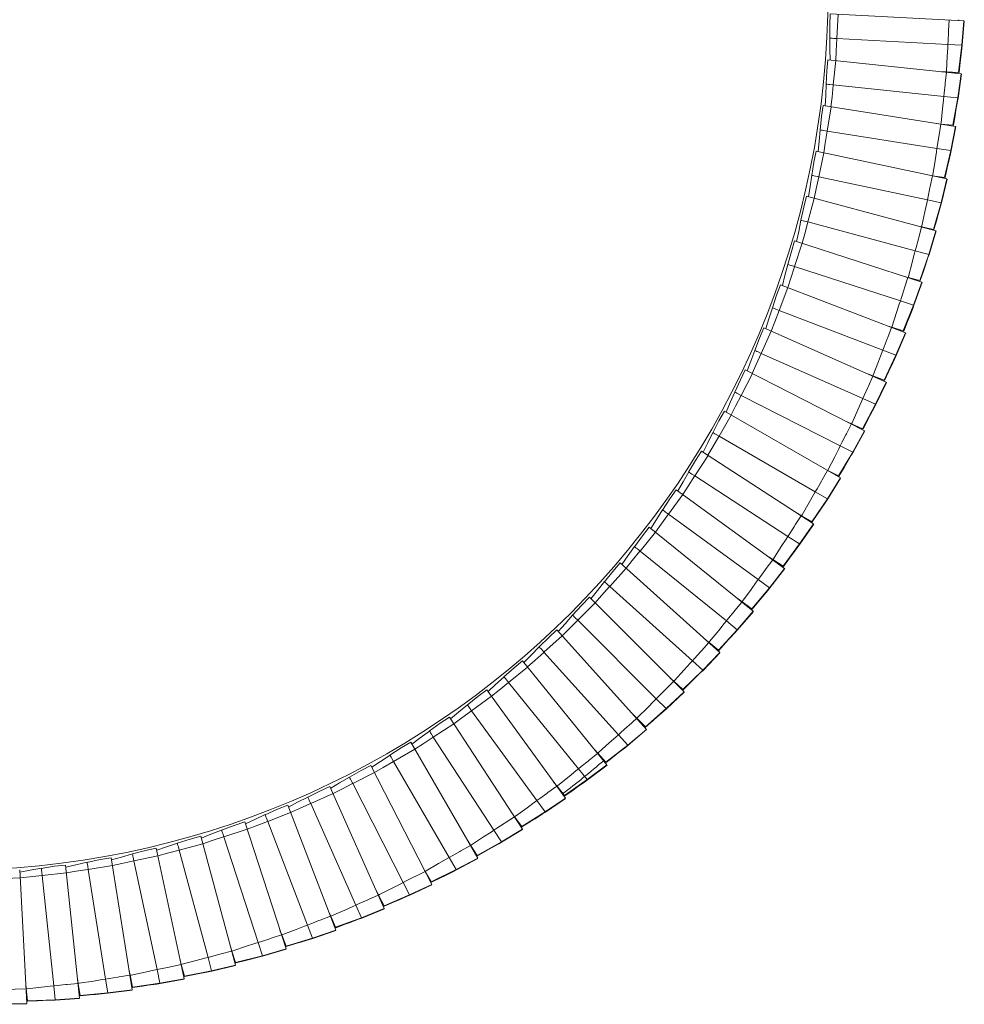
# Model space of a CAD drawing. Header units: millimetres. Extents: x -387 to 348, y -663 to 354.
# Tile 6 of 8: x -8 to 321, y -353 to -10. Entities that reach past the tile are written whole.
import ezdxf

# ---------------------------------------------------------------- set-up
doc = ezdxf.new("R2010")
doc.units = ezdxf.units.MM

msp = doc.modelspace()

# ---------------------------------------------------------------- linework, layer by layer
at = {"color": 7, "linetype": 'Continuous', "lineweight": 15}
for p, q in [((274.22, -7.57), (320.8, -10.01)), ((276.97, -7.72), (276.53, -16.24)), ((319.01, -9.92), (319.01, -9.66)), ((320.8, -10.01), (320.07, -18.52)), ((320.91, -10.02), (320.19, -18.52)), ((276.53, -16.24), (315.22, -18.26)), ((315.22, -18.26), (320.07, -18.52)), ((320.07, -18.52), (318.92, -28.11)), ((320.07, -18.52), (320.19, -18.52)), ((273.4, -23.63), (319.79, -28.51)), ((276.14, -23.92), (275.25, -32.41)), ((313.01, -27.8), (314.71, -27.89)), ((314.71, -27.89), (318.92, -28.11)), ((318, -28.32), (318.02, -28.06)), ((319.79, -28.51), (318.62, -36.96)), ((319.9, -28.52), (318.74, -36.98)), ((318.92, -28.11), (319.07, -28.11)), ((275.25, -32.41), (313.78, -36.46)), ((313.78, -36.45), (318.62, -36.96)), ((318.62, -36.96), (316.97, -46.48)), ((318.62, -36.96), (318.74, -36.98)), ((271.74, -39.63), (317.82, -46.93)), ((274.47, -40.06), (273.13, -48.49)), ((311.09, -45.86), (312.78, -46.04)), ((312.78, -46.04), (316.97, -46.48)), ((316.04, -46.64), (316.07, -46.39)), ((317.82, -46.93), (316.2, -55.31)), ((317.93, -46.94), (316.32, -55.33)), ((316.97, -46.48), (317.11, -46.49)), ((273.13, -48.49), (311.4, -54.55)), ((311.4, -54.55), (316.2, -55.31)), ((269.25, -55.52), (314.88, -65.21)), ((271.95, -56.09), (270.18, -64.43)), ((316.2, -55.31), (314.05, -64.72)), ((316.2, -55.31), (316.32, -55.33)), ((270.18, -64.43), (308.07, -72.49)), ((308.21, -63.8), (309.89, -64.06)), ((309.89, -64.06), (314.05, -64.72)), ((314.88, -65.21), (312.83, -73.5)), ((314.99, -65.24), (312.95, -73.52)), ((313.12, -64.84), (313.17, -64.58)), ((314.05, -64.72), (314.2, -64.74)), ((265.93, -71.25), (310.99, -83.32)), ((268.6, -71.96), (266.39, -80.21)), ((308.07, -72.49), (312.83, -73.5)), ((312.83, -73.5), (310.19, -82.79)), ((312.83, -73.5), (312.95, -73.52)), ((266.39, -80.21), (303.81, -90.23)), ((304.41, -81.56), (306.07, -81.91)), ((306.07, -81.91), (310.19, -82.79)), ((310.99, -83.32), (308.51, -91.49)), ((311.1, -83.35), (308.63, -91.52)), ((309.26, -82.84), (309.31, -82.6)), ((310.19, -82.79), (310.33, -82.82)), ((264.42, -87.64), (261.78, -95.76)), ((261.79, -86.79), (306.16, -101.21)), ((303.81, -90.23), (308.51, -91.49)), ((308.51, -91.49), (305.39, -100.63)), ((308.51, -91.49), (308.63, -91.52)), ((261.78, -95.76), (298.63, -107.73)), ((299.68, -99.1), (301.32, -99.54)), ((301.32, -99.54), (305.39, -100.63)), ((256.85, -102.09), (300.4, -118.81)), ((306.16, -101.21), (303.25, -109.23)), ((306.26, -101.24), (303.37, -109.27)), ((304.45, -100.64), (304.52, -100.4)), ((305.39, -100.63), (305.53, -100.67)), ((259.42, -103.08), (256.36, -111.05)), ((298.63, -107.73), (303.25, -109.23)), ((303.25, -109.23), (299.66, -118.19)), ((303.25, -109.23), (303.37, -109.27)), ((256.36, -111.05), (292.53, -124.93)), ((294.03, -116.37), (295.65, -116.89)), ((253.63, -118.24), (250.16, -126.03)), ((251.1, -117.11), (293.72, -136.09)), ((295.65, -116.89), (299.66, -118.19)), ((300.4, -118.81), (297.07, -126.67)), ((300.5, -118.85), (297.19, -126.72)), ((298.72, -118.16), (298.81, -117.89)), ((299.66, -118.19), (299.8, -118.24)), ((250.16, -126.03), (285.55, -141.79)), ((292.53, -124.93), (297.07, -126.67)), ((297.07, -126.67), (293.01, -135.43)), ((297.07, -126.67), (297.19, -126.72)), ((247.04, -133.07), (243.17, -140.67)), ((244.59, -131.81), (286.15, -152.99)), ((287.49, -133.32), (289.08, -133.92)), ((289.08, -133.92), (293.01, -135.43)), ((293.72, -136.09), (289.99, -143.77)), ((293.82, -136.13), (290.1, -143.81)), ((292.08, -135.35), (292.18, -135.12)), ((293.01, -135.43), (293.15, -135.49)), ((243.17, -140.67), (277.69, -158.26)), ((289.99, -143.77), (285.48, -152.3)), ((285.55, -141.79), (289.99, -143.77)), ((289.99, -143.77), (290.1, -143.81)), ((239.7, -147.53), (235.43, -154.92)), ((237.31, -146.15), (277.71, -169.48)), ((280.08, -149.9), (281.63, -150.59)), ((281.63, -150.59), (285.48, -152.3)), ((286.15, -152.99), (282.02, -160.46)), ((286.25, -153.04), (282.13, -160.52)), ((284.55, -152.17), (284.66, -151.94)), ((285.48, -152.3), (285.61, -152.36)), ((235.43, -154.92), (268.98, -174.29)), ((229.29, -160.09), (268.41, -185.5)), ((282.02, -160.46), (277.07, -168.75)), ((277.69, -158.26), (282.02, -160.46)), ((282.02, -160.46), (282.13, -160.52)), ((231.6, -161.6), (226.96, -168.75)), ((271.8, -166.07), (273.32, -166.84)), ((273.32, -166.84), (277.07, -168.75)), ((226.96, -168.75), (259.45, -189.85)), ((277.71, -169.48), (273.19, -176.72)), ((277.8, -169.53), (273.3, -176.78)), ((276.15, -168.58), (276.28, -168.33)), ((277.07, -168.75), (277.2, -168.82)), ((220.55, -173.59), (258.29, -201.01)), ((268.98, -174.29), (273.19, -176.72)), ((222.78, -175.21), (217.77, -182.12)), ((273.19, -176.72), (267.81, -184.74)), ((273.19, -176.72), (273.3, -176.78)), ((262.69, -181.79), (264.17, -182.64)), ((217.77, -182.12), (249.11, -204.89)), ((264.17, -182.64), (267.81, -184.74)), ((267.81, -184.74), (267.94, -184.82)), ((213.26, -188.35), (207.89, -194.98)), ((211.11, -186.62), (247.37, -215.97)), ((268.41, -185.5), (263.53, -192.5)), ((268.5, -185.56), (263.63, -192.57)), ((259.45, -189.85), (263.53, -192.5)), ((207.89, -194.98), (238, -219.36)), ((263.53, -192.5), (257.73, -200.23)), ((263.53, -192.5), (263.63, -192.57)), ((201.01, -199.13), (235.68, -230.34)), ((252.77, -197.01), (254.2, -197.93)), ((254.2, -197.93), (257.73, -200.23)), ((203.06, -200.98), (197.36, -207.32)), ((258.29, -201.01), (253.04, -207.75)), ((258.38, -201.08), (253.14, -207.82)), ((256.83, -199.95), (256.98, -199.74)), ((257.73, -200.23), (257.86, -200.31)), ((249.11, -204.89), (253.04, -207.75)), ((197.36, -207.32), (226.15, -233.24)), ((253.04, -207.75), (246.86, -215.16)), ((253.04, -207.75), (253.14, -207.82)), ((190.27, -211.1), (223.26, -244.08)), ((242.07, -211.68), (243.45, -212.68)), ((243.45, -212.68), (246.86, -215.16)), ((192.22, -213.05), (186.19, -219.08)), ((247.37, -215.97), (241.78, -222.42)), ((247.45, -216.04), (241.87, -222.5)), ((245.97, -214.84), (246.13, -214.64)), ((246.86, -215.16), (246.97, -215.25)), ((186.19, -219.08), (213.58, -246.47)), ((238, -219.36), (241.78, -222.42)), ((178.92, -222.48), (210.13, -257.15)), ((241.78, -222.42), (235.21, -229.5)), ((241.78, -222.42), (241.87, -222.5)), ((180.76, -224.53), (174.42, -230.24)), ((230.61, -225.78), (231.94, -226.85)), ((231.94, -226.85), (235.21, -229.5)), ((234.34, -229.14), (234.51, -228.94)), ((235.21, -229.5), (235.32, -229.6)), ((166.98, -233.26), (196.34, -269.52)), ((174.42, -230.24), (200.35, -259.03)), ((226.15, -233.24), (229.76, -236.49)), ((235.68, -230.34), (229.76, -236.49)), ((235.76, -230.42), (229.85, -236.57)), ((168.72, -235.41), (162.09, -240.78)), ((229.76, -236.49), (222.83, -243.22)), ((229.76, -236.49), (229.85, -236.57)), ((218.44, -239.26), (219.7, -240.4)), ((154.5, -243.4), (181.92, -281.14)), ((162.09, -240.78), (186.47, -270.88)), ((219.7, -240.4), (222.83, -243.22)), ((221.98, -242.81), (222.16, -242.62)), ((222.83, -243.22), (222.94, -243.32)), ((156.12, -245.63), (149.22, -250.65)), ((213.58, -246.47), (217.02, -249.91)), ((223.26, -244.08), (217.02, -249.91)), ((223.33, -244.16), (217.11, -250)), ((149.22, -250.65), (171.99, -281.99)), ((217.02, -249.91), (209.75, -256.27)), ((217.02, -249.91), (217.11, -250)), ((141.5, -252.87), (166.91, -292)), ((205.57, -252.09), (206.77, -253.29)), ((206.77, -253.29), (209.75, -256.27)), ((143.01, -255.19), (135.85, -259.83)), ((210.13, -257.15), (203.6, -262.65)), ((210.2, -257.23), (203.68, -262.74)), ((208.93, -255.81), (209.12, -255.63)), ((209.75, -256.27), (209.86, -256.37)), ((135.85, -259.83), (156.95, -292.33)), ((200.35, -259.03), (203.6, -262.65)), ((129.41, -264.04), (122.02, -268.31)), ((128.03, -261.65), (151.35, -302.05)), ((192.05, -264.22), (193.19, -265.48)), ((203.6, -262.65), (196.01, -268.61)), ((203.6, -262.65), (203.68, -262.74)), ((193.19, -265.48), (196.01, -268.61)), ((114.11, -269.71), (135.29, -311.28)), ((122.02, -268.31), (141.39, -301.86)), ((186.47, -270.88), (189.53, -274.66)), ((196.34, -269.52), (189.53, -274.66)), ((196.41, -269.6), (189.61, -274.76)), ((196.01, -268.61), (196.1, -268.72)), ((115.37, -272.17), (107.77, -276.05)), ((189.53, -274.66), (181.63, -280.22)), ((189.53, -274.66), (189.61, -274.76)), ((99.8, -277.04), (118.77, -319.65)), ((107.77, -276.05), (125.36, -310.56)), ((177.91, -275.63), (178.98, -276.95)), ((178.98, -276.95), (181.63, -280.22)), ((100.92, -279.56), (93.13, -283.03)), ((181.92, -281.14), (174.85, -285.93)), ((181.98, -281.23), (174.92, -286.02)), ((181.63, -280.22), (181.73, -280.34)), ((85.12, -283.6), (101.83, -327.15)), ((93.13, -283.03), (108.88, -318.42)), ((171.99, -281.99), (174.85, -285.93)), ((86.1, -286.17), (78.14, -289.23)), ((163.2, -286.28), (164.2, -287.66)), ((164.2, -287.65), (166.67, -291.06)), ((174.85, -285.93), (166.67, -291.06)), ((174.85, -285.93), (174.92, -286.02)), ((70.11, -289.38), (84.53, -333.75)), ((78.14, -289.23), (92.02, -325.4)), ((165.93, -290.48), (166.14, -290.34)), ((166.67, -291.06), (166.76, -291.18)), ((54.82, -294.38), (66.9, -339.43)), ((70.96, -292.01), (62.85, -294.64)), ((62.85, -294.64), (74.82, -331.49)), ((156.95, -292.33), (159.6, -296.4)), ((166.91, -292), (159.6, -296.4)), ((166.97, -292.09), (159.67, -296.51)), ((39.3, -298.56), (49, -344.19)), ((55.54, -297.04), (47.3, -299.25)), ((147.95, -296.15), (148.87, -297.57)), ((148.87, -297.57), (151.17, -301.11)), ((159.6, -296.4), (151.17, -301.11)), ((159.6, -296.4), (159.67, -296.51)), ((23.57, -301.93), (30.87, -348)), ((39.87, -301.26), (31.53, -303.03)), ((47.3, -299.25), (57.33, -336.67)), ((141.39, -301.86), (143.82, -306.07)), ((151.35, -302.05), (143.82, -306.07)), ((151.41, -302.15), (143.88, -306.18)), ((150.46, -300.49), (150.67, -300.36)), ((151.17, -301.11), (151.25, -301.23)), ((7.69, -304.47), (12.57, -350.86)), ((24, -304.65), (15.58, -305.99)), ((31.53, -303.03), (39.58, -340.93)), ((132.2, -305.2), (133.05, -306.68)), ((-8.15, -308.93), (-16.67, -309.38)), ((-8.3, -306.17), (-5.86, -352.76)), ((7.98, -307.21), (-0.5, -308.1)), ((-0.5, -308.1), (3.55, -346.63)), ((15.58, -305.99), (21.64, -344.25)), ((133.05, -306.68), (135.16, -310.33)), ((143.82, -306.07), (135.16, -310.33)), ((143.82, -306.07), (143.88, -306.18)), ((125.36, -310.56), (127.56, -314.9)), ((135.29, -311.28), (127.56, -314.9)), ((135.34, -311.38), (127.62, -315.01)), ((134.48, -309.67), (134.7, -309.55)), ((135.16, -310.33), (135.23, -310.45)), ((116, -313.42), (116.77, -314.94)), ((116.77, -314.94), (118.68, -318.69)), ((127.56, -314.9), (118.68, -318.69)), ((127.56, -314.9), (127.62, -315.01)), ((108.88, -318.42), (110.86, -322.86)), ((118.04, -318.01), (118.28, -317.89)), ((118.68, -318.69), (118.75, -318.82)), ((99.39, -320.79), (100.08, -322.34)), ((100.08, -322.34), (101.8, -326.19)), ((118.77, -319.65), (110.86, -322.86)), ((118.82, -319.75), (110.91, -322.97)), ((92.02, -325.4), (93.77, -329.94)), ((101.19, -325.47), (101.41, -325.38)), ((110.86, -322.86), (101.8, -326.19)), ((101.8, -326.19), (101.86, -326.32)), ((110.86, -322.86), (110.91, -322.97)), ((82.42, -327.27), (83.03, -328.85)), ((83.03, -328.85), (84.54, -332.79)), ((101.83, -327.15), (93.77, -329.94)), ((101.87, -327.25), (93.81, -330.05)), ((65.13, -332.85), (65.66, -334.47)), ((74.82, -331.49), (76.33, -336.12)), ((83.97, -332.04), (84.22, -331.95)), ((93.77, -329.94), (84.54, -332.79)), ((84.54, -332.79), (84.59, -332.92)), ((93.77, -329.94), (93.81, -330.05)), ((65.66, -334.47), (66.96, -338.48)), ((76.33, -336.12), (66.96, -338.48)), ((84.53, -333.75), (76.33, -336.12)), ((76.33, -336.12), (76.36, -336.23)), ((84.56, -333.86), (76.36, -336.23)), ((47.58, -337.52), (48.02, -339.17)), ((48.02, -339.17), (49.11, -343.24)), ((57.33, -336.67), (58.58, -341.37)), ((66.9, -339.43), (58.58, -341.37)), ((66.93, -339.54), (58.62, -341.49)), ((66.44, -337.7), (66.68, -337.62)), ((66.96, -338.48), (67.01, -338.61)), ((29.8, -341.27), (30.16, -342.93)), ((30.16, -342.93), (31.03, -347.05)), ((39.58, -340.93), (40.59, -345.69)), ((48.62, -342.43), (48.91, -342.36)), ((58.58, -341.37), (49.11, -343.24)), ((49.11, -343.24), (49.15, -343.38)), ((58.58, -341.37), (58.62, -341.49)), ((-6.21, -345.95), (-6.04, -347.64)), ((3.55, -346.63), (4.06, -351.47)), ((11.86, -344.08), (12.12, -345.76)), ((12.12, -345.76), (12.78, -349.92)), ((21.64, -344.25), (22.4, -349.06)), ((30.59, -346.23), (30.84, -346.18)), ((40.59, -345.69), (31.03, -347.05)), ((49, -344.19), (40.59, -345.69)), ((40.59, -345.69), (40.62, -345.81)), ((49.02, -344.3), (40.62, -345.81)), ((-6.03, -347.64), (-5.59, -351.83)), ((12.38, -349.07), (12.64, -349.04)), ((22.4, -349.06), (12.78, -349.92)), ((12.78, -349.92), (12.81, -350.07)), ((30.87, -348), (22.4, -349.06)), ((22.4, -349.06), (22.42, -349.18)), ((30.89, -348.11), (22.42, -349.18)), ((31.03, -347.05), (31.06, -347.2)), ((-5.86, -352.76), (-14.39, -352.92)), ((-5.85, -352.87), (-14.38, -353.04)), ((-5.95, -350.96), (-5.69, -350.94)), ((4.06, -351.47), (-5.59, -351.83)), ((-5.59, -351.83), (-5.58, -351.98)), ((12.57, -350.86), (4.06, -351.47)), ((4.06, -351.47), (4.07, -351.59)), ((12.58, -350.97), (4.07, -351.59))]:
    msp.add_line(p, q, dxfattribs=at)
at = {"color": 7, "linetype": 'Continuous', "lineweight": 15, "flags": 128}
for points in [[(274.21, -7.57), (274.06, -11.46), (274.03, -16.16)], [(315.67, -9.74), (315.46, -13.54), (315.44, -14.01), (315.28, -17.04), (315.22, -18.26)], [(274.03, -16.11), (274.08, -20.1), (274.12, -23.71)], [(276.53, -16.24), (276.52, -16.32), (276.3, -20.5), (276.12, -23.92)], [(315.22, -18.26), (315.15, -19.45), (314.99, -22.53), (314.73, -27.53), (314.71, -27.89)], [(320.19, -18.52), (320.06, -19.67), (319.69, -22.77), (319.48, -24.62), (319.07, -28.11)], [(273.39, -23.63), (273.04, -27.5), (272.77, -32.2)], [(314.68, -27.97), (314.28, -31.75), (314.23, -32.22), (313.91, -35.24), (313.78, -36.46)], [(272.77, -32.14), (272.61, -36.13), (272.46, -39.74)], [(275.25, -32.41), (275.24, -32.49), (274.81, -36.65), (274.45, -40.06)], [(313.78, -36.46), (313.66, -37.64), (313.34, -40.7), (312.81, -45.68), (312.78, -46.04)], [(318.74, -36.98), (318.55, -38.12), (318.02, -41.19), (317.71, -43.03), (317.11, -46.49)], [(271.73, -39.63), (271.18, -43.47), (270.66, -48.15)], [(312.74, -46.12), (312.14, -49.87), (312.06, -50.34), (311.59, -53.34), (311.4, -54.55)], [(270.67, -48.1), (270.3, -52.07), (269.96, -55.67)], [(273.13, -48.49), (273.12, -48.57), (272.47, -52.7), (271.93, -56.09)], [(311.4, -54.55), (311.21, -55.72), (310.73, -58.76), (309.95, -63.71), (309.89, -64.06)], [(269.24, -55.51), (268.49, -59.33), (267.73, -63.97)], [(316.32, -55.33), (316.07, -56.45), (315.38, -59.5), (314.97, -61.32), (314.2, -64.75)], [(267.73, -63.91), (267.16, -67.87), (266.63, -71.44)], [(270.18, -64.43), (270.16, -64.51), (269.29, -68.61), (268.58, -71.96)], [(309.85, -64.15), (309.05, -67.86), (308.96, -68.32), (308.33, -71.29), (308.07, -72.49)], [(265.92, -71.25), (264.97, -75.02), (263.97, -79.61)], [(308.07, -72.49), (307.83, -73.65), (307.19, -76.66), (306.14, -81.56), (306.07, -81.91)], [(312.95, -73.52), (312.64, -74.64), (311.79, -77.64), (311.29, -79.44), (310.33, -82.82)], [(263.98, -79.56), (263.19, -83.47), (262.48, -87.01)], [(266.39, -80.21), (266.37, -80.28), (265.28, -84.33), (264.4, -87.64)], [(306.02, -81.99), (305.03, -85.66), (304.91, -86.11), (304.13, -89.05), (303.81, -90.23)], [(261.78, -86.79), (260.64, -90.5), (259.39, -95.03)], [(303.81, -90.23), (303.5, -91.38), (302.71, -94.36), (301.41, -99.19), (301.32, -99.54)], [(308.63, -91.52), (308.25, -92.62), (307.25, -95.57), (306.66, -97.34), (305.53, -100.67)], [(259.41, -94.98), (258.42, -98.85), (257.52, -102.35)], [(261.78, -95.76), (261.76, -95.83), (260.46, -99.82), (259.4, -103.07)], [(256.84, -102.09), (255.5, -105.74), (254.02, -110.2)], [(301.27, -99.62), (300.09, -103.23), (299.94, -103.67), (299, -106.56), (298.63, -107.73)], [(298.63, -107.73), (298.26, -108.86), (297.31, -111.79), (295.76, -116.55), (295.65, -116.89)], [(303.37, -109.27), (302.94, -110.34), (301.79, -113.24), (301.1, -114.97), (299.8, -118.24)], [(254.03, -110.15), (252.84, -113.96), (251.77, -117.41)], [(256.36, -111.05), (256.34, -111.12), (254.83, -115.03), (253.61, -118.23)], [(251.1, -117.11), (249.57, -120.68), (247.86, -125.06)], [(295.59, -116.97), (294.23, -120.51), (294.06, -120.95), (292.97, -123.79), (292.53, -124.93)], [(247.88, -125.01), (246.49, -128.76), (245.23, -132.14)], [(250.16, -126.03), (250.12, -126.1), (248.42, -129.93), (247.03, -133.06)], [(292.53, -124.93), (292.11, -126.04), (291, -128.91), (289.21, -133.59), (289.08, -133.92)], [(297.19, -126.72), (296.7, -127.77), (295.4, -130.6), (294.62, -132.29), (293.15, -135.49)], [(244.58, -131.81), (242.86, -135.3), (240.93, -139.58)], [(289.02, -134), (287.47, -137.46), (287.28, -137.89), (286.05, -140.67), (285.55, -141.79)], [(240.95, -139.53), (239.37, -143.2), (237.93, -146.52)], [(243.17, -140.67), (243.14, -140.74), (241.23, -144.47), (239.68, -147.52)], [(285.55, -141.79), (285.07, -142.87), (283.81, -145.69), (281.78, -150.26), (281.63, -150.59)], [(290.1, -143.81), (289.57, -144.84), (288.11, -147.6), (287.25, -149.25), (285.61, -152.36)], [(237.3, -146.15), (235.4, -149.54), (233.25, -153.72)], [(281.57, -150.66), (279.84, -154.04), (279.63, -154.46), (278.25, -157.17), (277.69, -158.26)], [(233.27, -153.67), (231.5, -157.25), (229.89, -160.49)], [(235.43, -154.92), (235.39, -154.99), (233.3, -158.62), (231.58, -161.58)], [(229.28, -160.09), (227.21, -163.38), (224.84, -167.43)], [(277.69, -158.26), (277.15, -159.31), (275.75, -162.06), (273.48, -166.52), (273.32, -166.84)], [(282.13, -160.52), (281.54, -161.51), (279.95, -164.2), (279, -165.8), (277.2, -168.82)], [(224.86, -167.39), (222.91, -170.87), (221.13, -174.02)], [(273.25, -166.91), (271.35, -170.19), (271.11, -170.6), (269.59, -173.23), (268.98, -174.29)], [(226.96, -168.75), (226.91, -168.82), (224.63, -172.33), (222.76, -175.2)], [(220.54, -173.59), (218.3, -176.76), (215.72, -180.69)], [(268.98, -174.29), (268.39, -175.32), (266.85, -177.99), (264.35, -182.33), (264.17, -182.64)], [(273.3, -176.78), (272.66, -177.75), (270.93, -180.34), (269.89, -181.89), (267.94, -184.82)], [(215.75, -180.65), (213.61, -184.02), (211.68, -187.07)], [(217.77, -182.12), (217.72, -182.18), (215.26, -185.57), (213.24, -188.34)], [(264.1, -182.7), (262.02, -185.88), (261.77, -186.27), (260.11, -188.82), (259.45, -189.85)], [(211.11, -186.61), (208.71, -189.67), (205.92, -193.45)], [(259.45, -189.85), (258.8, -190.85), (257.12, -193.43), (254.4, -197.63), (254.2, -197.93)], [(205.95, -193.41), (203.64, -196.67), (201.55, -199.61)], [(207.89, -194.98), (207.84, -195.05), (205.2, -198.3), (203.05, -200.96)], [(263.63, -192.57), (262.94, -193.49), (261.07, -196), (259.96, -197.49), (257.86, -200.31)], [(201.01, -199.12), (198.45, -202.05), (195.47, -205.69)], [(254.13, -197.99), (251.89, -201.06), (251.61, -201.44), (249.83, -203.9), (249.11, -204.89)], [(195.5, -205.64), (193.02, -208.78), (190.78, -211.61)], [(249.11, -204.89), (248.41, -205.85), (246.6, -208.34), (243.66, -212.39), (243.45, -212.68)], [(197.36, -207.32), (197.3, -207.38), (194.5, -210.49), (192.21, -213.03)], [(253.14, -207.82), (252.4, -208.71), (250.41, -211.11), (249.22, -212.54), (246.97, -215.25)], [(190.26, -211.09), (187.56, -213.88), (184.39, -217.35)], [(243.37, -212.74), (240.98, -215.69), (240.68, -216.05), (238.77, -218.41), (238, -219.36)], [(184.42, -217.31), (181.79, -220.31), (179.4, -223.02)], [(186.19, -219.08), (186.13, -219.14), (183.17, -222.1), (180.75, -224.52)], [(238, -219.36), (237.25, -220.29), (235.31, -222.68), (232.16, -226.57), (231.94, -226.85)], [(178.91, -222.48), (176.06, -225.12), (172.72, -228.42)], [(241.87, -222.5), (241.09, -223.35), (238.97, -225.64), (237.71, -227.01), (235.32, -229.6)], [(172.75, -228.39), (169.96, -231.24), (167.44, -233.83)], [(231.86, -226.9), (229.31, -229.72), (229, -230.07), (226.97, -232.33), (226.15, -233.24)], [(166.98, -233.26), (163.99, -235.74), (160.48, -238.87)], [(174.42, -230.24), (174.36, -230.3), (171.25, -233.1), (168.7, -235.39)], [(226.15, -233.24), (225.35, -234.12), (223.29, -236.41), (219.94, -240.13), (219.7, -240.4)], [(229.85, -236.57), (229.02, -237.38), (226.79, -239.56), (225.46, -240.86), (222.94, -243.32)], [(160.52, -238.84), (157.58, -241.54), (154.93, -243.99)], [(154.49, -243.39), (151.38, -245.72), (147.71, -248.66)], [(162.09, -240.78), (162.03, -240.83), (158.77, -243.46), (156.11, -245.62)], [(219.62, -240.45), (216.93, -243.13), (216.6, -243.46), (214.45, -245.61), (213.58, -246.47)], [(213.58, -246.47), (212.75, -247.31), (210.57, -249.49), (207.03, -253.03), (206.77, -253.29)], [(147.75, -248.63), (144.68, -251.18), (141.9, -253.48)], [(149.22, -250.65), (149.15, -250.7), (145.77, -253.16), (142.99, -255.17)], [(217.11, -250), (216.24, -250.76), (213.9, -252.82), (212.5, -254.05), (209.85, -256.37)], [(141.5, -252.87), (138.27, -255.03), (134.45, -257.77)], [(206.69, -253.33), (203.86, -255.87), (203.51, -256.18), (201.26, -258.22), (200.35, -259.03)], [(134.49, -257.74), (131.29, -260.12), (128.39, -262.28)], [(135.85, -259.83), (135.78, -259.88), (132.27, -262.16), (129.4, -264.02)], [(200.35, -259.03), (199.46, -259.83), (197.18, -261.89), (193.45, -265.24), (193.19, -265.48)], [(128.02, -261.64), (124.69, -263.64), (120.73, -266.17)], [(203.68, -262.74), (202.78, -263.46), (200.33, -265.39), (198.86, -266.54), (196.1, -268.72)], [(120.77, -266.15), (117.45, -268.36), (114.44, -270.36)], [(193.1, -265.52), (190.15, -267.91), (189.78, -268.2), (187.42, -270.11), (186.47, -270.88)], [(114.11, -269.7), (110.67, -271.52), (106.59, -273.85)], [(122.02, -268.31), (121.95, -268.35), (118.33, -270.44), (115.36, -272.15)], [(186.47, -270.88), (185.55, -271.63), (183.15, -273.57), (179.26, -276.72), (178.98, -276.95)], [(106.63, -273.82), (103.2, -275.86), (100.09, -277.7)], [(99.79, -277.03), (96.27, -278.66), (92.07, -280.77)], [(107.77, -276.05), (107.69, -276.08), (103.96, -277.98), (100.91, -279.54)], [(178.9, -276.98), (175.82, -279.21), (175.44, -279.48), (172.98, -281.27), (171.99, -281.99)], [(189.61, -274.76), (188.66, -275.43), (186.12, -277.23), (184.6, -278.31), (181.73, -280.34)], [(92.11, -280.75), (88.57, -282.6), (85.38, -284.28)], [(85.11, -283.59), (81.51, -285.03), (77.2, -286.92)], [(93.13, -283.03), (93.05, -283.06), (89.23, -284.76), (86.1, -286.15)], [(171.99, -281.99), (171.03, -282.69), (168.54, -284.5), (164.49, -287.44), (164.2, -287.66)], [(77.25, -286.9), (73.62, -288.57), (70.34, -290.07)], [(164.11, -287.68), (160.92, -289.75), (160.53, -290), (157.98, -291.66), (156.95, -292.33)], [(174.92, -286.02), (173.94, -286.64), (171.31, -288.31), (169.73, -289.3), (166.76, -291.18)], [(70.11, -289.37), (66.43, -290.63), (62.03, -292.29)], [(78.14, -289.23), (78.07, -289.26), (74.16, -290.76), (70.96, -291.99)], [(54.82, -294.37), (51.08, -295.43), (46.6, -296.85)], [(62.08, -292.27), (58.37, -293.74), (55.01, -295.08)], [(62.85, -294.64), (62.77, -294.67), (58.79, -295.96), (55.53, -297.02)], [(156.95, -292.33), (155.96, -292.97), (153.37, -294.65), (149.17, -297.38), (148.87, -297.57)], [(39.3, -298.55), (35.51, -299.41), (30.96, -300.61)], [(46.65, -296.84), (42.87, -298.12), (39.45, -299.27)], [(148.78, -297.6), (145.49, -299.49), (145.08, -299.73), (142.45, -301.25), (141.39, -301.86)], [(159.67, -296.51), (158.66, -297.07), (155.94, -298.6), (154.31, -299.51), (151.25, -301.23)], [(23.57, -301.92), (19.74, -302.58), (15.14, -303.53)], [(31.01, -300.59), (27.16, -301.67), (23.69, -302.64)], [(47.3, -299.25), (47.22, -299.27), (43.18, -300.35), (39.87, -301.24)], [(141.39, -301.86), (140.36, -302.45), (137.7, -303.99), (133.36, -306.5), (133.05, -306.68)], [(7.69, -304.46), (3.83, -304.92), (-0.81, -305.63)], [(15.19, -303.52), (11.29, -304.4), (7.77, -305.19)], [(31.53, -303.03), (31.45, -303.05), (27.35, -303.92), (24, -304.63)], [(-0.76, -305.62), (-4.7, -306.29), (-8.26, -306.9)], [(-0.5, -308.1), (-0.58, -308.11), (-4.75, -308.55), (-8.15, -308.91)], [(15.58, -305.99), (15.5, -306), (11.36, -306.66), (7.98, -307.19)], [(132.96, -306.7), (129.57, -308.42), (129.15, -308.63), (126.45, -310.01), (125.36, -310.56)], [(143.88, -306.18), (142.85, -306.69), (140.05, -308.07), (138.38, -308.9), (135.23, -310.45)], [(125.36, -310.56), (124.3, -311.1), (121.55, -312.5), (117.09, -314.78), (116.77, -314.94)], [(116.68, -314.95), (113.21, -316.49), (112.78, -316.68), (110, -317.92), (108.88, -318.42)], [(127.62, -315.01), (126.56, -315.46), (123.69, -316.7), (121.98, -317.43), (118.75, -318.82)], [(108.88, -318.42), (107.8, -318.9), (104.99, -320.16), (100.41, -322.19), (100.08, -322.34)], [(99.99, -322.35), (96.44, -323.7), (96, -323.87), (93.17, -324.96), (92.02, -325.4)], [(92.02, -325.4), (90.92, -325.83), (88.04, -326.93), (83.37, -328.73), (83.03, -328.85)], [(110.91, -322.97), (109.83, -323.37), (106.9, -324.46), (105.15, -325.1), (101.86, -326.32)], [(82.94, -328.86), (79.32, -330.03), (78.88, -330.17), (75.99, -331.11), (74.82, -331.49)], [(74.82, -331.49), (73.69, -331.86), (70.76, -332.81), (66, -334.36), (65.66, -334.47)], [(93.81, -330.05), (92.71, -330.4), (89.73, -331.33), (87.95, -331.88), (84.59, -332.92)], [(65.57, -334.47), (61.9, -335.45), (61.44, -335.57), (58.51, -336.35), (57.33, -336.67)], [(76.36, -336.23), (75.24, -336.52), (72.22, -337.29), (70.41, -337.75), (67.01, -338.61)], [(47.93, -339.16), (44.21, -339.94), (43.75, -340.04), (40.78, -340.67), (39.58, -340.93)], [(57.33, -336.67), (56.18, -336.98), (53.2, -337.78), (48.37, -339.07), (48.02, -339.17)], [(30.07, -342.92), (26.31, -343.51), (25.85, -343.59), (22.85, -344.06), (21.64, -344.25)], [(39.58, -340.93), (38.42, -341.18), (35.41, -341.82), (30.51, -342.86), (30.16, -342.93)], [(58.62, -341.49), (57.48, -341.71), (54.42, -342.32), (52.6, -342.69), (49.15, -343.38)], [(3.55, -346.63), (2.37, -346.76), (-0.7, -347.08), (-5.68, -347.6), (-6.04, -347.64)], [(12.03, -345.75), (8.25, -346.14), (7.79, -346.19), (4.76, -346.51), (3.55, -346.63)], [(21.64, -344.25), (20.47, -344.44), (17.42, -344.92), (12.48, -345.7), (12.12, -345.76)], [(40.62, -345.81), (39.47, -345.97), (36.39, -346.42), (34.54, -346.69), (31.06, -347.2)], [(-6.13, -347.62), (-9.92, -347.81), (-10.39, -347.84), (-13.42, -348), (-14.64, -348.06)], [(22.42, -349.18), (21.27, -349.28), (18.16, -349.57), (16.31, -349.74), (12.8, -350.07)], [(4.07, -351.59), (2.91, -351.64), (-0.21, -351.76), (-2.07, -351.84), (-5.58, -351.98)]]:
    msp.add_lwpolyline(points, dxfattribs=at)
at = {"color": 8, "linetype": 'Continuous', "lineweight": 15, "flags": 128}
for points in [[(274.06, -16.11), (274.04, -16.11), (274.15, -16.11), (274.41, -16.12), (274.82, -16.15), (275.34, -16.17), (276.53, -16.24)], [(272.8, -32.15), (272.77, -32.14), (272.88, -32.16), (273.15, -32.18), (273.56, -32.23), (274.07, -32.28), (275.25, -32.41)], [(270.69, -48.1), (270.67, -48.1), (270.78, -48.11), (271.04, -48.15), (271.45, -48.22), (271.96, -48.3), (273.13, -48.49)], [(267.76, -63.92), (267.74, -63.92), (267.85, -63.94), (268.11, -63.99), (268.51, -64.08), (269.01, -64.19), (270.18, -64.43)], [(264, -79.57), (263.98, -79.56), (264.09, -79.59), (264.34, -79.66), (264.74, -79.76), (265.24, -79.9), (266.39, -80.21)], [(259.43, -94.99), (259.41, -94.99), (259.51, -95.02), (259.77, -95.1), (260.16, -95.23), (260.65, -95.39), (261.78, -95.76)], [(254.06, -110.16), (254.04, -110.15), (254.14, -110.19), (254.39, -110.29), (254.77, -110.43), (255.26, -110.62), (256.36, -111.05)], [(247.9, -125.02), (247.88, -125.02), (247.98, -125.06), (248.22, -125.17), (248.6, -125.33), (249.07, -125.55), (250.16, -126.03)], [(240.97, -139.55), (240.95, -139.54), (241.05, -139.59), (241.29, -139.71), (241.65, -139.89), (242.11, -140.13), (243.17, -140.67)], [(233.29, -153.69), (233.27, -153.67), (233.37, -153.73), (233.6, -153.86), (233.95, -154.07), (234.4, -154.33), (235.43, -154.92)], [(224.88, -167.4), (224.86, -167.39), (224.96, -167.45), (225.18, -167.6), (225.52, -167.82), (225.96, -168.1), (226.96, -168.75)], [(215.77, -180.66), (215.75, -180.65), (215.84, -180.72), (216.05, -180.87), (216.39, -181.11), (216.81, -181.42), (217.77, -182.12)], [(205.97, -193.43), (205.95, -193.41), (206.04, -193.48), (206.25, -193.65), (206.56, -193.91), (206.97, -194.24), (207.89, -194.98)], [(195.52, -205.66), (195.5, -205.65), (195.59, -205.72), (195.78, -205.9), (196.09, -206.17), (196.47, -206.52), (197.36, -207.32)], [(184.44, -217.33), (184.43, -217.32), (184.51, -217.39), (184.69, -217.58), (184.98, -217.87), (185.35, -218.24), (186.19, -219.08)], [(172.77, -228.41), (172.76, -228.39), (172.83, -228.47), (173.01, -228.67), (173.28, -228.97), (173.63, -229.36), (174.42, -230.24)], [(160.53, -238.86), (160.52, -238.84), (160.59, -238.92), (160.76, -239.13), (161.01, -239.45), (161.34, -239.85), (162.09, -240.78)], [(147.77, -248.65), (147.76, -248.63), (147.82, -248.72), (147.98, -248.94), (148.22, -249.27), (148.52, -249.69), (149.22, -250.65)], [(134.51, -257.76), (134.49, -257.74), (134.55, -257.84), (134.7, -258.06), (134.92, -258.4), (135.2, -258.84), (135.85, -259.83)], [(120.79, -266.17), (120.78, -266.15), (120.83, -266.24), (120.96, -266.47), (121.17, -266.83), (121.43, -267.28), (122.02, -268.31)], [(106.65, -273.84), (106.64, -273.82), (106.69, -273.92), (106.81, -274.16), (106.99, -274.52), (107.23, -274.99), (107.77, -276.05)], [(92.12, -280.77), (92.11, -280.75), (92.16, -280.85), (92.27, -281.09), (92.43, -281.47), (92.64, -281.94), (93.13, -283.03)], [(77.26, -286.93), (77.25, -286.9), (77.29, -287.01), (77.38, -287.26), (77.53, -287.64), (77.72, -288.12), (78.14, -289.23)], [(62.09, -292.29), (62.08, -292.27), (62.11, -292.38), (62.2, -292.63), (62.32, -293.02), (62.48, -293.51), (62.85, -294.64)], [(46.66, -296.86), (46.65, -296.84), (46.68, -296.95), (46.75, -297.21), (46.86, -297.6), (46.99, -298.1), (47.3, -299.25)], [(31.01, -300.62), (31.01, -300.6), (31.03, -300.7), (31.09, -300.96), (31.17, -301.36), (31.28, -301.87), (31.53, -303.03)], [(15.19, -303.55), (15.19, -303.53), (15.21, -303.64), (15.25, -303.9), (15.31, -304.3), (15.39, -304.81), (15.58, -305.99)], [(-0.76, -305.65), (-0.76, -305.62), (-0.75, -305.73), (-0.72, -306), (-0.68, -306.41), (-0.63, -306.92), (-0.5, -308.1)]]:
    msp.add_lwpolyline(points, dxfattribs=at)
at = {"color": 7, "linetype": 'Continuous', "lineweight": 15}
msp.add_circle((-32.85, 0.01), 306.3, dxfattribs=at)
msp.add_arc((-32.85, 0.01), 352, 307.3842, 310.391, dxfattribs=at)

doc.saveas('drawing.dxf')
